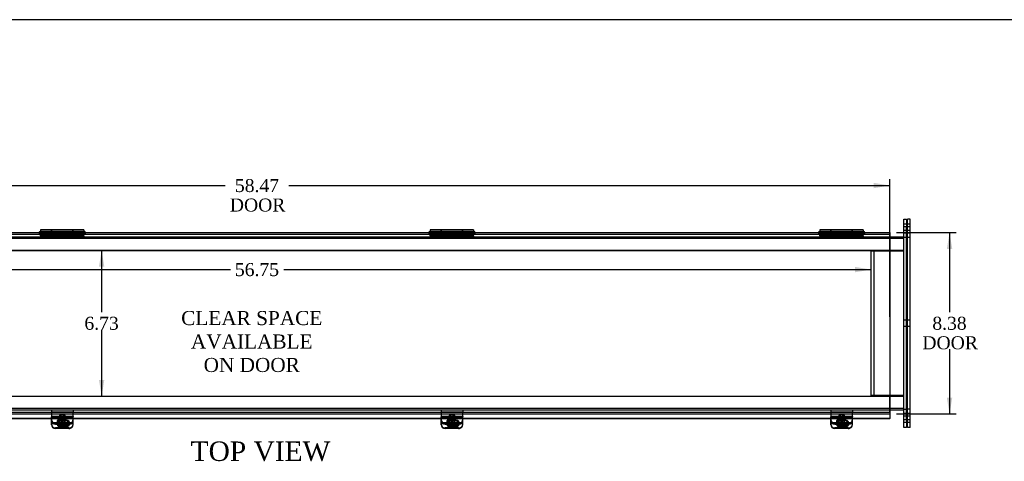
# Model space of a CAD drawing. Header units: inches. Extents: x 1 to 150, y -1 to 99.
# Tile 5 of 9: x 44 to 90, y 79 to 99. Entities that reach past the tile are written whole.
import ezdxf
from ezdxf.enums import TextEntityAlignment as Align
from ezdxf.lldxf.tags import DXFTag

# ---------------------------------------------------------------- set-up
doc = ezdxf.new("R2010")
doc.units = ezdxf.units.IN
doc.header["$MEASUREMENT"] = 0
for name, color, linetype in [('COM40176', 7, 'Continuous'), ('COM52631', 7, 'Continuous'), ('COM70666-3', 7, 'Continuous'), ('COM70693-17', 7, 'Continuous'), ('COM70694-17', 7, 'Continuous'), ('COM70695-3', 7, 'Continuous'), ('Default', 7, 'Continuous'), ('DV3_Default', 7, 'Continuous'), ('GSK10522', 7, 'Continuous'), ('GSK11095', 7, 'Continuous'), ('HNG86641-1', 7, 'Continuous'), ('HNG86641-2', 7, 'Continuous'), ('HNG86641-3', 7, 'Continuous'), ('SCS19420', 7, 'Continuous')]:
    doc.layers.add(name, color=color, linetype=linetype)
doc.styles.add('SEACAD_Times_New_Roman', font='times.ttf')
tags = doc.linetypes.add('HIDDEN2', pattern=[0.1875, 0.125, -0.0625]).pattern_tags.tags
tags[6:7] = [DXFTag(74, 4), DXFTag(75, 0), DXFTag(340, '0'), DXFTag(46, 0.0), DXFTag(50, 0.0), DXFTag(44, 0.0), DXFTag(45, 0.0)]
tags[4:5] = [DXFTag(74, 4), DXFTag(75, 0), DXFTag(340, '0'), DXFTag(46, 0.0), DXFTag(50, 0.0), DXFTag(44, 0.0), DXFTag(45, 0.0)]
doc.dimstyles.new('HAMMOND_(STH_-_120x80)', dxfattribs={"dimtxt": 0.6, "dimasz": 0.75, "dimexe": 0.3, "dimexo": 0.3, "dimgap": 0.15, "dimtad": 0, "dimtih": 1, "dimtoh": 1, "dimzin": 0, "dimdsep": 46, "dimtxsty": 'SEACAD_Times_New_Roman', "dimblk1": '_SE_FILLED', "dimblk2": '_SE_FILLED', "dimsah": 1, "dimcen": 0.3, "dimadec": 0, "dimazin": 0, "dimtfac": 0.8, "dimtofl": 0, "dimtmove": 0, "dimatfit": 3, "dimfxl": 1, "dimtolj": 1, "dimtzin": 0, "dimarcsym": 0})

# ---------------------------------------------------------------- blocks, each defined once
blk = doc.blocks.new('SE2')
at = {"layer": 'COM40176', "color": 7, "linetype": 'HIDDEN2'}
for p, q in [((45.602, 81.155), (45.602, 81.163)), ((46.602, 81.163), (45.602, 81.163)), ((45.602, 81.155), (45.602, 81.144)), ((46.602, 81.139), (45.602, 81.139)), ((46.602, 81.106), (45.602, 81.106)), ((46.306, 80.979), (46.025, 80.979)), ((46.602, 81.155), (46.602, 81.163)), ((46.602, 81.155), (46.602, 81.144)), ((63.602, 81.155), (63.602, 81.163)), ((64.602, 81.163), (63.602, 81.163)), ((63.602, 81.155), (63.602, 81.144)), ((64.602, 81.139), (63.602, 81.139)), ((64.602, 81.106), (63.602, 81.106)), ((64.306, 80.979), (64.025, 80.979)), ((64.602, 81.155), (64.602, 81.163)), ((64.602, 81.155), (64.602, 81.144)), ((81.602, 81.155), (81.602, 81.163)), ((82.602, 81.163), (81.602, 81.163)), ((81.602, 81.155), (81.602, 81.144)), ((82.602, 81.139), (81.602, 81.139)), ((82.602, 81.106), (81.602, 81.106)), ((82.306, 80.979), (82.025, 80.979)), ((82.602, 81.155), (82.602, 81.163)), ((82.602, 81.155), (82.602, 81.144)), ((45.602, 80.882), (46.602, 80.882)), ((46.081, 80.625), (45.79, 80.625)), ((45.884, 80.852), (45.884, 80.828)), ((46.306, 80.955), (46.025, 80.955)), ((46.025, 80.724), (46.301, 80.724)), ((46.025, 80.7), (46.281, 80.7)), ((46.414, 80.625), (46.127, 80.625)), ((46.446, 80.828), (46.446, 80.852)), ((63.602, 80.882), (64.602, 80.882)), ((64.081, 80.625), (63.79, 80.625)), ((63.884, 80.852), (63.884, 80.828)), ((64.306, 80.955), (64.025, 80.955)), ((64.025, 80.724), (64.301, 80.724)), ((64.025, 80.7), (64.281, 80.7)), ((64.414, 80.625), (64.127, 80.625)), ((64.446, 80.828), (64.446, 80.852)), ((81.602, 80.882), (82.602, 80.882)), ((82.081, 80.625), (81.79, 80.625)), ((81.884, 80.852), (81.884, 80.828)), ((82.306, 80.955), (82.025, 80.955)), ((82.025, 80.724), (82.301, 80.724)), ((82.025, 80.7), (82.281, 80.7)), ((82.414, 80.625), (82.127, 80.625)), ((82.446, 80.828), (82.446, 80.852))]:
    blk.add_line(p, q, dxfattribs=at)
at = {"layer": 'COM40176', "color": 7, "linetype": 'Continuous'}
for p, q in [((45.602, 80.918), (45.602, 81.144)), ((46.602, 81.144), (45.602, 81.144)), ((46.602, 80.918), (46.602, 81.144)), ((63.602, 80.918), (63.602, 81.144)), ((64.602, 81.144), (63.602, 81.144)), ((64.602, 80.918), (64.602, 81.144)), ((81.602, 80.918), (81.602, 81.144)), ((82.602, 81.144), (81.602, 81.144)), ((82.602, 80.918), (82.602, 81.144)), ((45.602, 80.825), (45.602, 80.918)), ((45.602, 80.771), (45.602, 80.825)), ((45.602, 80.825), (46.602, 80.825)), ((46.414, 80.601), (45.79, 80.601)), ((46.281, 80.7), (46.306, 80.7)), ((46.301, 80.724), (46.306, 80.724)), ((46.602, 80.825), (46.602, 80.918)), ((46.602, 80.771), (46.602, 80.825)), ((63.602, 80.825), (63.602, 80.918)), ((63.602, 80.771), (63.602, 80.825)), ((63.602, 80.825), (64.602, 80.825)), ((64.414, 80.601), (63.79, 80.601)), ((64.281, 80.7), (64.306, 80.7)), ((64.301, 80.724), (64.306, 80.724)), ((64.602, 80.825), (64.602, 80.918)), ((64.602, 80.771), (64.602, 80.825)), ((81.602, 80.825), (81.602, 80.918)), ((81.602, 80.771), (81.602, 80.825)), ((81.602, 80.825), (82.602, 80.825)), ((82.414, 80.601), (81.79, 80.601)), ((82.281, 80.7), (82.306, 80.7)), ((82.301, 80.724), (82.306, 80.724)), ((82.602, 80.825), (82.602, 80.918)), ((82.602, 80.771), (82.602, 80.825))]:
    blk.add_line(p, q, dxfattribs=at)
at = {"layer": 'COM40176', "color": 7, "linetype": 'HIDDEN2'}
for centre, major_axis, start_param, end_param in [((46.025, 80.852), (0.141, 0), 1.570796, 4.712389), ((46.306, 80.852), (-0.141, 0), 2.930417, 4.712389), ((64.025, 80.852), (0.141, 0), 1.570796, 4.712389), ((64.306, 80.852), (-0.141, 0), 2.930417, 4.712389), ((82.025, 80.852), (0.14, 0), 1.570796, 4.712389), ((82.306, 80.852), (-0.14, 0), 2.930417, 4.712389), ((45.79, 80.795), (0.188, 0), 3.141593, 4.712389), ((46.025, 80.828), (0.141, 0), 1.570796, 4.712389), ((46.306, 80.828), (-0.141, 0), 3.121159, 4.712389), ((46.414, 80.795), (0.188, 0), 4.712389, 6.283185), ((63.79, 80.795), (0.188, 0), 3.141593, 4.712389), ((64.025, 80.828), (0.141, 0), 1.570796, 4.712389), ((64.306, 80.828), (-0.141, 0), 3.121159, 4.712389), ((64.414, 80.795), (0.188, 0), 4.712389, 6.283185), ((81.79, 80.795), (0.188, 0), 3.141593, 4.712389), ((82.025, 80.828), (0.14, 0), 1.570796, 4.712389), ((82.306, 80.828), (-0.14, 0), 3.121159, 4.712389), ((82.414, 80.795), (0.188, 0), 4.712389, 6.283185)]:
    blk.add_ellipse(centre, major_axis=major_axis, ratio=0.906308, start_param=start_param, end_param=end_param, dxfattribs=at)
at = {"layer": 'COM40176', "color": 7, "linetype": 'Continuous'}
for centre, major_axis, start_param, end_param in [((45.79, 80.771), (-0.188, 0), 0, 1.570796), ((46.306, 80.852), (-0.141, 0), 1.570796, 2.930417), ((46.306, 80.828), (-0.141, 0), 1.570796, 3.121159), ((46.414, 80.771), (-0.188, 0), 1.570796, 3.141593), ((63.79, 80.771), (-0.188, 0), 0, 1.570796), ((64.306, 80.852), (-0.141, 0), 1.570796, 2.930417), ((64.306, 80.828), (-0.141, 0), 1.570796, 3.121159), ((64.414, 80.771), (-0.188, 0), 1.570796, 3.141593), ((81.79, 80.771), (-0.188, 0), 0, 1.570796), ((82.306, 80.852), (-0.14, 0), 1.570796, 2.930417), ((82.306, 80.828), (-0.14, 0), 1.570796, 3.121159), ((82.414, 80.771), (-0.188, 0), 1.570796, 3.141593)]:
    blk.add_ellipse(centre, major_axis=major_axis, ratio=0.906308, start_param=start_param, end_param=end_param, dxfattribs=at)
at = {"layer": 'COM52631', "color": 7, "linetype": 'HIDDEN2'}
for p, q in [((45.602, 81.465), (45.602, 81.37)), ((46.602, 81.465), (46.602, 81.37)), ((63.602, 81.465), (63.602, 81.37)), ((64.602, 81.465), (64.602, 81.37)), ((81.602, 81.465), (81.602, 81.37)), ((82.602, 81.465), (82.602, 81.37)), ((45.602, 81.37), (46.602, 81.37)), ((45.602, 81.37), (45.602, 81.342)), ((45.602, 81.342), (45.602, 81.163)), ((45.996, 81.068), (45.996, 81.028)), ((46.209, 81.028), (46.209, 81.068)), ((46.602, 81.342), (46.602, 81.37)), ((46.602, 81.163), (46.602, 81.342)), ((63.602, 81.37), (64.602, 81.37)), ((63.602, 81.37), (63.602, 81.342)), ((63.602, 81.342), (63.602, 81.163)), ((63.996, 81.068), (63.996, 81.028)), ((64.209, 81.028), (64.209, 81.068)), ((64.602, 81.342), (64.602, 81.37)), ((64.602, 81.163), (64.602, 81.342)), ((81.602, 81.37), (82.602, 81.37)), ((81.602, 81.37), (81.602, 81.342)), ((81.602, 81.342), (81.602, 81.163)), ((81.996, 81.068), (81.996, 81.028)), ((82.209, 81.028), (82.209, 81.068)), ((82.602, 81.342), (82.602, 81.37)), ((82.602, 81.163), (82.602, 81.342)), ((45.79, 80.842), (46.414, 80.842)), ((45.79, 80.802), (46.336, 80.802)), ((63.79, 80.842), (64.414, 80.842)), ((63.79, 80.802), (64.336, 80.802)), ((81.79, 80.842), (82.414, 80.842)), ((81.79, 80.802), (82.336, 80.802))]:
    blk.add_line(p, q, dxfattribs=at)
at = {"layer": 'COM52631', "color": 7, "linetype": 'Continuous'}
for p, q in [((46.336, 80.802), (46.414, 80.802)), ((64.336, 80.802), (64.414, 80.802)), ((82.336, 80.802), (82.414, 80.802))]:
    blk.add_line(p, q, dxfattribs=at)
at = {"layer": 'COM52631', "color": 7, "linetype": 'HIDDEN2'}
for centre, start_param, end_param in [((45.79, 81.012), 0, 1.570796), ((45.79, 80.972), 0, 1.570796), ((46.414, 81.012), 1.570796, 3.141593), ((46.414, 80.972), 1.684063, 3.141593), ((63.79, 81.012), 0, 1.570796), ((63.79, 80.972), 0, 1.570796), ((64.414, 81.012), 1.570796, 3.141593), ((64.414, 80.972), 1.684063, 3.141593), ((81.79, 81.012), 0, 1.570796), ((81.79, 80.972), 0, 1.570796), ((82.414, 81.012), 1.570796, 3.141593), ((82.414, 80.972), 1.684063, 3.141593)]:
    blk.add_ellipse(centre, major_axis=(-0.188, 0), ratio=0.906308, start_param=start_param, end_param=end_param, dxfattribs=at)
for centre, major_axis in [((46.102, 81.068), (0.106, 0)), ((46.102, 81.028), (0.106, 0)), ((64.102, 81.068), (0.106, 0)), ((64.102, 81.028), (0.106, 0)), ((82.102, 81.068), (-0.107, 0)), ((82.102, 81.028), (-0.107, 0))]:
    blk.add_ellipse(centre, major_axis=major_axis, ratio=0.906308, dxfattribs=at)
at = {"layer": 'COM52631', "color": 7, "linetype": 'Continuous'}
for centre in [(46.414, 80.972), (64.414, 80.972), (82.414, 80.972)]:
    blk.add_ellipse(centre, major_axis=(-0.188, 0), ratio=0.906308, start_param=1.570796, end_param=1.684063, dxfattribs=at)
at = {"layer": 'COM70666-3', "color": 7, "linetype": 'Continuous'}
for p, q in [((84.977, 89.903), (84.977, 90.278)), ((84.977, 90.278), (85.102, 90.278)), ((85.102, 90.278), (85.102, 89.903)), ((84.977, 81.028), (84.977, 89.903)), ((85.102, 81.028), (85.102, 89.903)), ((84.977, 80.653), (84.977, 81.028)), ((85.102, 81.028), (85.102, 80.653)), ((85.102, 80.653), (84.977, 80.653))]:
    blk.add_line(p, q, dxfattribs=at)
at = {"layer": 'COM70666-3', "color": 7, "linetype": 'HIDDEN2'}
for p, q in [((85.102, 90.043), (84.977, 90.043)), ((85.102, 89.918), (84.977, 89.918)), ((84.977, 89.762), (85.102, 89.762)), ((84.977, 89.637), (85.102, 89.637)), ((85.102, 89.434), (84.977, 89.434)), ((85.102, 85.606), (84.977, 85.606)), ((84.977, 85.325), (85.102, 85.325)), ((84.977, 81.497), (85.102, 81.497)), ((85.102, 81.293), (84.977, 81.293)), ((85.102, 81.168), (84.977, 81.168)), ((84.977, 81.012), (85.102, 81.012)), ((84.977, 80.887), (85.102, 80.887))]:
    blk.add_line(p, q, dxfattribs=at)
at = {"layer": 'COM70693-17', "color": 7, "linetype": 'HIDDEN2'}
for p, q in [((25.227, 89.393), (84.977, 89.393)), ((25.868, 89.465), (84.336, 89.465)), ((25.868, 88.84), (84.336, 88.84)), ((25.868, 82.09), (84.336, 82.09)), ((25.227, 81.537), (84.977, 81.537)), ((25.868, 81.465), (84.336, 81.465))]:
    blk.add_line(p, q, dxfattribs=at)
at = {"layer": 'COM70693-17', "color": 7, "linetype": 'Continuous'}
for p, q in [((84.336, 89.465), (84.977, 89.465)), ((84.336, 88.84), (84.977, 88.84)), ((84.336, 82.09), (84.977, 82.09)), ((84.336, 81.465), (84.977, 81.465))]:
    blk.add_line(p, q, dxfattribs=at)
at = {"layer": 'COM70694-17', "color": 7, "linetype": 'Continuous'}
for p, q in [((25.868, 89.652), (84.336, 89.652)), ((84.336, 89.652), (84.336, 89.544)), ((84.336, 89.544), (84.336, 81.385)), ((25.868, 81.277), (84.336, 81.277)), ((45.602, 81.058), (28.602, 81.058)), ((45.602, 81.041), (28.602, 81.041)), ((63.602, 81.058), (46.602, 81.058)), ((63.602, 81.041), (46.602, 81.041)), ((81.602, 81.058), (64.602, 81.058)), ((81.602, 81.041), (64.602, 81.041)), ((84.336, 81.058), (82.602, 81.058)), ((84.336, 81.041), (82.602, 81.041)), ((84.336, 81.385), (84.336, 81.277)), ((84.336, 81.277), (84.336, 81.232)), ((84.336, 81.232), (84.336, 81.058)), ((84.336, 81.041), (84.336, 81.058))]:
    blk.add_line(p, q, dxfattribs=at)
at = {"layer": 'COM70694-17', "color": 7, "linetype": 'HIDDEN2'}
for p, q in [((45.072, 89.58), (45.072, 89.652)), ((45.132, 89.652), (45.132, 89.58)), ((47.072, 89.58), (47.072, 89.652)), ((47.132, 89.652), (47.132, 89.58)), ((63.072, 89.58), (63.072, 89.652)), ((63.132, 89.652), (63.132, 89.58)), ((65.072, 89.58), (65.072, 89.652)), ((65.132, 89.652), (65.132, 89.58)), ((81.072, 89.58), (81.072, 89.652)), ((81.132, 89.652), (81.132, 89.58)), ((83.072, 89.58), (83.072, 89.652)), ((83.132, 89.652), (83.132, 89.58)), ((46.602, 81.058), (45.602, 81.058)), ((46.602, 81.041), (45.602, 81.041)), ((64.602, 81.058), (63.602, 81.058)), ((64.602, 81.041), (63.602, 81.041)), ((82.602, 81.058), (81.602, 81.058)), ((82.602, 81.041), (81.602, 81.041))]:
    blk.add_line(p, q, dxfattribs=at)
at = {"layer": 'COM70695-3', "color": 7, "linetype": 'HIDDEN2'}
for p, q in [((83.477, 82.121), (83.477, 88.809)), ((83.477, 88.809), (84.336, 88.809)), ((84.336, 82.121), (83.477, 82.121))]:
    blk.add_line(p, q, dxfattribs=at)
at = {"layer": 'COM70695-3', "color": 7, "linetype": 'Continuous'}
for p, q in [((84.336, 88.809), (84.977, 88.809)), ((84.977, 82.121), (84.336, 82.121))]:
    blk.add_line(p, q, dxfattribs=at)
at = {"layer": 'GSK10522', "color": 7, "linetype": 'Continuous'}
for p, q in [((85.152, 89.903), (85.152, 90.278)), ((85.277, 90.278), (85.152, 90.278)), ((85.277, 89.903), (85.277, 90.278)), ((85.152, 81.028), (85.152, 89.903)), ((85.277, 81.028), (85.277, 89.903)), ((85.152, 80.653), (85.152, 81.028)), ((85.277, 80.653), (85.277, 81.028)), ((85.277, 80.653), (85.152, 80.653))]:
    blk.add_line(p, q, dxfattribs=at)
at = {"layer": 'GSK10522', "color": 7, "linetype": 'HIDDEN2'}
for p, q in [((85.277, 90.043), (85.152, 90.043)), ((85.277, 89.918), (85.152, 89.918)), ((85.152, 89.762), (85.277, 89.762)), ((85.152, 89.637), (85.277, 89.637)), ((85.277, 89.435), (85.152, 89.435)), ((85.277, 85.606), (85.152, 85.606)), ((85.152, 85.325), (85.277, 85.325)), ((85.277, 81.496), (85.152, 81.496)), ((85.277, 81.293), (85.152, 81.293)), ((85.277, 81.168), (85.152, 81.168)), ((85.152, 81.012), (85.277, 81.012)), ((85.152, 80.887), (85.277, 80.887))]:
    blk.add_line(p, q, dxfattribs=at)
at = {"layer": 'GSK11095', "color": 7, "linetype": 'HIDDEN2'}
for p, q in [((25.868, 89.58), (84.336, 89.58)), ((25.868, 88.83), (84.336, 88.83)), ((83.586, 88.83), (84.336, 88.83)), ((83.586, 88.83), (83.586, 88.83)), ((83.586, 88.83), (83.586, 82.099)), ((25.868, 82.099), (84.336, 82.099)), ((83.586, 82.099), (84.336, 82.099)), ((83.586, 82.099), (83.586, 82.099)), ((25.868, 81.349), (84.336, 81.349))]:
    blk.add_line(p, q, dxfattribs=at)
at = {"layer": 'GSK11095', "color": 7, "linetype": 'Continuous'}
for p, q in [((84.336, 89.58), (84.336, 89.58)), ((84.336, 89.58), (84.336, 89.58)), ((84.336, 88.83), (84.336, 89.58)), ((84.336, 88.83), (84.336, 88.83)), ((84.336, 88.83), (84.336, 88.83)), ((84.336, 82.099), (84.336, 82.099)), ((84.336, 82.099), (84.336, 82.099)), ((84.336, 81.349), (84.336, 82.099)), ((84.336, 81.349), (84.336, 81.349)), ((84.336, 81.349), (84.336, 81.349))]:
    blk.add_line(p, q, dxfattribs=at)
at = {"layer": 'HNG86641-1', "color": 7, "linetype": 'Continuous'}
for p, q in [((45.606, 89.78), (45.606, 89.652)), ((46.598, 89.78), (45.606, 89.78)), ((46.598, 89.652), (46.598, 89.78)), ((63.606, 89.78), (63.606, 89.652)), ((64.598, 89.78), (63.606, 89.78)), ((64.598, 89.652), (64.598, 89.78)), ((81.606, 89.78), (81.606, 89.652)), ((82.598, 89.78), (81.606, 89.78)), ((82.598, 89.652), (82.598, 89.78))]:
    blk.add_line(p, q, dxfattribs=at)
at = {"layer": 'HNG86641-1', "color": 7, "linetype": 'HIDDEN2'}
for p, q in [((46.598, 89.705), (45.606, 89.705)), ((45.606, 89.652), (45.606, 89.585)), ((46.598, 89.616), (45.606, 89.616)), ((46.598, 89.585), (46.598, 89.652)), ((64.598, 89.705), (63.606, 89.705)), ((63.606, 89.652), (63.606, 89.585)), ((64.598, 89.616), (63.606, 89.616)), ((64.598, 89.585), (64.598, 89.652)), ((82.598, 89.705), (81.606, 89.705)), ((81.606, 89.652), (81.606, 89.585)), ((82.598, 89.616), (81.606, 89.616)), ((82.598, 89.585), (82.598, 89.652)), ((45.102, 89.505), (45.102, 89.58)), ((47.102, 89.505), (45.102, 89.505)), ((46.598, 89.585), (45.606, 89.585)), ((45.606, 89.58), (45.606, 89.585)), ((45.606, 89.58), (45.606, 89.505)), ((46.598, 89.585), (46.598, 89.58)), ((46.598, 89.58), (46.598, 89.505)), ((47.102, 89.505), (47.102, 89.58)), ((63.102, 89.505), (63.102, 89.58)), ((65.102, 89.505), (63.102, 89.505)), ((64.598, 89.585), (63.606, 89.585)), ((63.606, 89.58), (63.606, 89.585)), ((63.606, 89.58), (63.606, 89.505)), ((64.598, 89.585), (64.598, 89.58)), ((64.598, 89.58), (64.598, 89.505)), ((65.102, 89.505), (65.102, 89.58)), ((81.102, 89.505), (81.102, 89.58)), ((83.102, 89.505), (81.102, 89.505)), ((82.598, 89.585), (81.606, 89.585)), ((81.606, 89.58), (81.606, 89.585)), ((81.606, 89.58), (81.606, 89.505)), ((82.598, 89.585), (82.598, 89.58)), ((82.598, 89.58), (82.598, 89.505)), ((83.102, 89.505), (83.102, 89.58))]:
    blk.add_line(p, q, dxfattribs=at)
at = {"layer": 'HNG86641-2', "color": 7, "linetype": 'Continuous'}
for p, q in [((45.102, 89.78), (45.102, 89.652)), ((45.598, 89.78), (45.102, 89.78)), ((45.598, 89.78), (45.598, 89.652)), ((46.606, 89.652), (46.606, 89.78)), ((47.102, 89.78), (46.606, 89.78)), ((47.102, 89.78), (47.102, 89.652)), ((63.102, 89.78), (63.102, 89.652)), ((63.598, 89.78), (63.102, 89.78)), ((63.598, 89.78), (63.598, 89.652)), ((64.606, 89.652), (64.606, 89.78)), ((65.102, 89.78), (64.606, 89.78)), ((65.102, 89.78), (65.102, 89.652)), ((81.102, 89.78), (81.102, 89.652)), ((81.598, 89.78), (81.102, 89.78)), ((81.598, 89.78), (81.598, 89.652)), ((82.606, 89.652), (82.606, 89.78)), ((83.102, 89.78), (82.606, 89.78)), ((83.102, 89.78), (83.102, 89.652))]:
    blk.add_line(p, q, dxfattribs=at)
at = {"layer": 'HNG86641-2', "color": 7, "linetype": 'HIDDEN2'}
for p, q in [((45.598, 89.705), (45.102, 89.705)), ((45.102, 89.652), (45.102, 89.58)), ((45.102, 89.605), (45.598, 89.605)), ((45.598, 89.652), (45.598, 89.507)), ((47.102, 89.705), (46.606, 89.705)), ((46.606, 89.507), (46.606, 89.652)), ((46.606, 89.605), (47.102, 89.605)), ((47.102, 89.652), (47.102, 89.58)), ((63.598, 89.705), (63.102, 89.705)), ((63.102, 89.652), (63.102, 89.58)), ((63.102, 89.605), (63.598, 89.605)), ((63.598, 89.652), (63.598, 89.507)), ((65.102, 89.705), (64.606, 89.705)), ((64.606, 89.507), (64.606, 89.652)), ((64.606, 89.605), (65.102, 89.605)), ((65.102, 89.652), (65.102, 89.58)), ((81.598, 89.705), (81.102, 89.705)), ((81.102, 89.652), (81.102, 89.58)), ((81.102, 89.605), (81.598, 89.605)), ((81.598, 89.652), (81.598, 89.507)), ((83.102, 89.705), (82.606, 89.705)), ((82.606, 89.507), (82.606, 89.652)), ((82.606, 89.605), (83.102, 89.605)), ((83.102, 89.652), (83.102, 89.58)), ((45.102, 89.559), (45.598, 89.559)), ((45.102, 89.54), (47.102, 89.54)), ((45.102, 89.505), (45.102, 89.465)), ((46.606, 89.549), (45.598, 89.549)), ((45.598, 89.507), (45.598, 89.472)), ((45.598, 89.472), (46.606, 89.472)), ((46.606, 89.559), (47.102, 89.559)), ((46.606, 89.472), (46.606, 89.507)), ((47.102, 89.505), (47.102, 89.465)), ((63.102, 89.559), (63.598, 89.559)), ((63.102, 89.54), (65.102, 89.54)), ((63.102, 89.505), (63.102, 89.465)), ((64.606, 89.549), (63.598, 89.549)), ((63.598, 89.507), (63.598, 89.472)), ((63.598, 89.472), (64.606, 89.472)), ((64.606, 89.559), (65.102, 89.559)), ((64.606, 89.472), (64.606, 89.507)), ((65.102, 89.505), (65.102, 89.465)), ((81.102, 89.559), (81.598, 89.559)), ((81.102, 89.54), (83.102, 89.54)), ((81.102, 89.505), (81.102, 89.465)), ((82.606, 89.549), (81.598, 89.549)), ((81.598, 89.507), (81.598, 89.472)), ((81.598, 89.472), (82.606, 89.472)), ((82.606, 89.559), (83.102, 89.559)), ((82.606, 89.472), (82.606, 89.507)), ((83.102, 89.505), (83.102, 89.465))]:
    blk.add_line(p, q, dxfattribs=at)
at = {"layer": 'HNG86641-3', "color": 7, "linetype": 'Continuous'}
for p, q in [((45.102, 89.705), (45.09, 89.705)), ((45.606, 89.705), (45.598, 89.705)), ((46.606, 89.705), (46.598, 89.705)), ((47.115, 89.705), (47.102, 89.705)), ((63.102, 89.705), (63.09, 89.705)), ((63.606, 89.705), (63.598, 89.705)), ((64.606, 89.705), (64.598, 89.705)), ((65.115, 89.705), (65.102, 89.705)), ((81.102, 89.705), (81.09, 89.705)), ((81.606, 89.705), (81.598, 89.705)), ((82.606, 89.705), (82.598, 89.705)), ((83.115, 89.705), (83.102, 89.705))]:
    blk.add_line(p, q, dxfattribs=at)
at = {"layer": 'HNG86641-3', "color": 7, "linetype": 'HIDDEN2'}
for p, q in [((45.598, 89.705), (45.102, 89.705)), ((46.598, 89.705), (45.606, 89.705)), ((47.102, 89.705), (46.606, 89.705)), ((63.598, 89.705), (63.102, 89.705)), ((64.598, 89.705), (63.606, 89.705)), ((65.102, 89.705), (64.606, 89.705)), ((81.598, 89.705), (81.102, 89.705)), ((82.598, 89.705), (81.606, 89.705)), ((83.102, 89.705), (82.606, 89.705))]:
    blk.add_line(p, q, dxfattribs=at)
for centre, start, end in [((45.09, 89.642), 171.2572, 270), ((47.115, 89.642), 270, 0), ((47.115, 89.642), 0, 8.7428), ((63.09, 89.642), 171.2572, 270), ((65.115, 89.642), 270, 0), ((65.115, 89.642), 0, 8.7428), ((81.09, 89.642), 171.2572, 270), ((83.115, 89.642), 270, 0), ((83.115, 89.642), 0, 8.7428)]:
    blk.add_arc(centre, 0.0625, start, end, dxfattribs=at)
at = {"layer": 'HNG86641-3', "color": 7, "linetype": 'Continuous'}
for centre, start, end in [((45.09, 89.642), 90, 171.2572), ((47.115, 89.642), 8.7428, 90), ((63.09, 89.642), 90, 171.2572), ((65.115, 89.642), 8.7428, 90), ((81.09, 89.642), 90, 171.2572), ((83.115, 89.642), 8.7428, 90)]:
    blk.add_arc(centre, 0.0625, start, end, dxfattribs=at)
at = {"layer": 'SCS19420', "color": 7, "linetype": 'HIDDEN2'}
for p, q in [((45.977, 81.161), (45.977, 80.877)), ((46.227, 80.877), (46.227, 81.161)), ((63.977, 81.161), (63.977, 80.877)), ((64.227, 80.877), (64.227, 81.161)), ((81.977, 81.161), (81.977, 80.877)), ((82.227, 80.877), (82.227, 81.161)), ((45.862, 80.865), (45.862, 80.852)), ((46.042, 80.863), (45.876, 80.863)), ((46.042, 80.835), (45.988, 80.835)), ((46.026, 80.877), (46.026, 80.858)), ((46.026, 80.877), (46.076, 80.877)), ((46.026, 80.858), (46.026, 80.857)), ((46.042, 80.858), (46.026, 80.858)), ((46.026, 80.857), (46.026, 80.825)), ((46.076, 80.831), (46.026, 80.831)), ((46.056, 80.877), (46.042, 80.863)), ((46.042, 80.862), (46.042, 80.863)), ((46.042, 80.862), (46.042, 80.835)), ((46.076, 80.858), (46.042, 80.858)), ((46.042, 80.835), (46.067, 80.857)), ((46.137, 80.948), (46.067, 80.948)), ((46.067, 80.948), (46.067, 80.916)), ((46.067, 80.916), (46.067, 80.906)), ((46.067, 80.906), (46.067, 80.857)), ((46.076, 80.922), (46.076, 80.903)), ((46.076, 80.922), (46.126, 80.922)), ((46.126, 80.903), (46.076, 80.903)), ((46.076, 80.903), (46.076, 80.858)), ((46.076, 80.831), (46.076, 80.825)), ((46.126, 80.922), (46.126, 80.903)), ((46.126, 80.858), (46.126, 80.903)), ((46.126, 80.877), (46.176, 80.877)), ((46.162, 80.858), (46.126, 80.858)), ((46.126, 80.831), (46.126, 80.825)), ((46.176, 80.831), (46.126, 80.831)), ((46.137, 80.948), (46.137, 80.916)), ((46.137, 80.906), (46.137, 80.916)), ((46.137, 80.857), (46.137, 80.906)), ((46.137, 80.857), (46.162, 80.835)), ((46.162, 80.863), (46.148, 80.877)), ((46.162, 80.863), (46.162, 80.862)), ((46.328, 80.863), (46.162, 80.863)), ((46.162, 80.835), (46.162, 80.862)), ((46.176, 80.858), (46.162, 80.858)), ((46.217, 80.835), (46.162, 80.835)), ((46.176, 80.877), (46.176, 80.858)), ((46.176, 80.857), (46.176, 80.858)), ((46.176, 80.825), (46.176, 80.857)), ((46.342, 80.852), (46.342, 80.865)), ((63.862, 80.865), (63.862, 80.852)), ((64.042, 80.863), (63.876, 80.863)), ((64.042, 80.835), (63.988, 80.835)), ((64.026, 80.877), (64.026, 80.858)), ((64.026, 80.877), (64.076, 80.877)), ((64.026, 80.858), (64.026, 80.857)), ((64.042, 80.858), (64.026, 80.858)), ((64.026, 80.857), (64.026, 80.825)), ((64.076, 80.831), (64.026, 80.831)), ((64.056, 80.877), (64.042, 80.863)), ((64.042, 80.862), (64.042, 80.863)), ((64.042, 80.862), (64.042, 80.835)), ((64.076, 80.858), (64.042, 80.858)), ((64.042, 80.835), (64.067, 80.857)), ((64.137, 80.948), (64.067, 80.948)), ((64.067, 80.948), (64.067, 80.916)), ((64.067, 80.916), (64.067, 80.906)), ((64.067, 80.906), (64.067, 80.857)), ((64.076, 80.922), (64.076, 80.903)), ((64.076, 80.922), (64.126, 80.922)), ((64.126, 80.903), (64.076, 80.903)), ((64.076, 80.903), (64.076, 80.858)), ((64.076, 80.831), (64.076, 80.825)), ((64.126, 80.922), (64.126, 80.903)), ((64.126, 80.858), (64.126, 80.903)), ((64.126, 80.877), (64.176, 80.877)), ((64.162, 80.858), (64.126, 80.858)), ((64.126, 80.831), (64.126, 80.825)), ((64.176, 80.831), (64.126, 80.831)), ((64.137, 80.948), (64.137, 80.916)), ((64.137, 80.906), (64.137, 80.916)), ((64.137, 80.857), (64.137, 80.906)), ((64.137, 80.857), (64.162, 80.835)), ((64.162, 80.863), (64.148, 80.877)), ((64.162, 80.863), (64.162, 80.862)), ((64.328, 80.863), (64.162, 80.863)), ((64.162, 80.835), (64.162, 80.862)), ((64.176, 80.858), (64.162, 80.858)), ((64.217, 80.835), (64.162, 80.835)), ((64.176, 80.877), (64.176, 80.858)), ((64.176, 80.857), (64.176, 80.858)), ((64.176, 80.825), (64.176, 80.857)), ((64.342, 80.852), (64.342, 80.865)), ((81.862, 80.865), (81.862, 80.852)), ((82.042, 80.863), (81.876, 80.863)), ((82.042, 80.835), (81.988, 80.835)), ((82.026, 80.877), (82.026, 80.858)), ((82.026, 80.877), (82.076, 80.877)), ((82.026, 80.858), (82.026, 80.857)), ((82.042, 80.858), (82.026, 80.858)), ((82.026, 80.857), (82.026, 80.825)), ((82.076, 80.831), (82.026, 80.831)), ((82.056, 80.877), (82.042, 80.863)), ((82.042, 80.862), (82.042, 80.863)), ((82.042, 80.862), (82.042, 80.835)), ((82.076, 80.858), (82.042, 80.858)), ((82.042, 80.835), (82.067, 80.857)), ((82.137, 80.948), (82.067, 80.948)), ((82.067, 80.948), (82.067, 80.916)), ((82.067, 80.916), (82.067, 80.906)), ((82.067, 80.906), (82.067, 80.857)), ((82.076, 80.922), (82.076, 80.903)), ((82.076, 80.922), (82.126, 80.922)), ((82.126, 80.903), (82.076, 80.903)), ((82.076, 80.903), (82.076, 80.858)), ((82.076, 80.831), (82.076, 80.825)), ((82.126, 80.922), (82.126, 80.903)), ((82.126, 80.858), (82.126, 80.903)), ((82.126, 80.877), (82.176, 80.877)), ((82.162, 80.858), (82.126, 80.858)), ((82.126, 80.831), (82.126, 80.825)), ((82.176, 80.831), (82.126, 80.831)), ((82.137, 80.948), (82.137, 80.916)), ((82.137, 80.906), (82.137, 80.916)), ((82.137, 80.857), (82.137, 80.906)), ((82.137, 80.857), (82.162, 80.835)), ((82.162, 80.863), (82.148, 80.877)), ((82.162, 80.863), (82.162, 80.862)), ((82.328, 80.863), (82.162, 80.863)), ((82.162, 80.835), (82.162, 80.862)), ((82.176, 80.858), (82.162, 80.858)), ((82.217, 80.835), (82.162, 80.835)), ((82.176, 80.877), (82.176, 80.858)), ((82.176, 80.857), (82.176, 80.858)), ((82.176, 80.825), (82.176, 80.857)), ((82.342, 80.852), (82.342, 80.865))]:
    blk.add_line(p, q, dxfattribs=at)
at = {"layer": 'SCS19420', "color": 7, "linetype": 'Continuous'}
for p, q in [((45.987, 80.771), (46.042, 80.771)), ((46.026, 80.825), (46.026, 80.812)), ((46.026, 80.812), (46.076, 80.812)), ((46.042, 80.799), (46.042, 80.812)), ((46.042, 80.771), (46.042, 80.799)), ((46.067, 80.749), (46.042, 80.771)), ((46.067, 80.782), (46.067, 80.776)), ((46.067, 80.776), (46.067, 80.749)), ((46.067, 80.749), (46.067, 80.698)), ((46.067, 80.721), (46.137, 80.721)), ((46.067, 80.698), (46.067, 80.69)), ((46.076, 80.825), (46.076, 80.812)), ((46.076, 80.812), (46.076, 80.767)), ((46.126, 80.786), (46.076, 80.786)), ((46.076, 80.767), (46.126, 80.767)), ((46.126, 80.825), (46.126, 80.812)), ((46.126, 80.812), (46.176, 80.812)), ((46.126, 80.767), (46.126, 80.812)), ((46.137, 80.776), (46.137, 80.782)), ((46.137, 80.749), (46.137, 80.776)), ((46.162, 80.771), (46.137, 80.749)), ((46.137, 80.698), (46.137, 80.749)), ((46.137, 80.69), (46.137, 80.698)), ((46.162, 80.812), (46.162, 80.799)), ((46.162, 80.799), (46.162, 80.771)), ((46.162, 80.771), (46.218, 80.771)), ((46.176, 80.812), (46.176, 80.825)), ((63.987, 80.771), (64.042, 80.771)), ((64.026, 80.825), (64.026, 80.812)), ((64.026, 80.812), (64.076, 80.812)), ((64.042, 80.799), (64.042, 80.812)), ((64.042, 80.771), (64.042, 80.799)), ((64.067, 80.749), (64.042, 80.771)), ((64.067, 80.782), (64.067, 80.776)), ((64.067, 80.776), (64.067, 80.749)), ((64.067, 80.749), (64.067, 80.698)), ((64.067, 80.721), (64.137, 80.721)), ((64.067, 80.698), (64.067, 80.69)), ((64.076, 80.825), (64.076, 80.812)), ((64.076, 80.812), (64.076, 80.767)), ((64.126, 80.786), (64.076, 80.786)), ((64.076, 80.767), (64.126, 80.767)), ((64.126, 80.825), (64.126, 80.812)), ((64.126, 80.812), (64.176, 80.812)), ((64.126, 80.767), (64.126, 80.812)), ((64.137, 80.776), (64.137, 80.782)), ((64.137, 80.749), (64.137, 80.776)), ((64.162, 80.771), (64.137, 80.749)), ((64.137, 80.698), (64.137, 80.749)), ((64.137, 80.69), (64.137, 80.698)), ((64.162, 80.812), (64.162, 80.799)), ((64.162, 80.799), (64.162, 80.771)), ((64.162, 80.771), (64.218, 80.771)), ((64.176, 80.812), (64.176, 80.825)), ((81.987, 80.771), (82.042, 80.771)), ((82.026, 80.825), (82.026, 80.812)), ((82.026, 80.812), (82.076, 80.812)), ((82.042, 80.799), (82.042, 80.812)), ((82.042, 80.771), (82.042, 80.799)), ((82.067, 80.749), (82.042, 80.771)), ((82.067, 80.782), (82.067, 80.776)), ((82.067, 80.776), (82.067, 80.749)), ((82.067, 80.749), (82.067, 80.698)), ((82.067, 80.721), (82.137, 80.721)), ((82.067, 80.698), (82.067, 80.69)), ((82.076, 80.825), (82.076, 80.812)), ((82.076, 80.812), (82.076, 80.767)), ((82.126, 80.786), (82.076, 80.786)), ((82.076, 80.767), (82.126, 80.767)), ((82.126, 80.825), (82.126, 80.812)), ((82.126, 80.812), (82.176, 80.812)), ((82.126, 80.767), (82.126, 80.812)), ((82.137, 80.776), (82.137, 80.782)), ((82.137, 80.749), (82.137, 80.776)), ((82.162, 80.771), (82.137, 80.749)), ((82.137, 80.698), (82.137, 80.749)), ((82.137, 80.69), (82.137, 80.698)), ((82.162, 80.812), (82.162, 80.799)), ((82.162, 80.799), (82.162, 80.771)), ((82.162, 80.771), (82.218, 80.771)), ((82.176, 80.812), (82.176, 80.825))]:
    blk.add_line(p, q, dxfattribs=at)
for centre, radius, start, end in [((45.895, 80.814), 0.0223, 184.8988, 222.8675), ((45.976, 80.958), 0.187, 238.3771, 273.3186), ((46.102, 86.501), 5.811, 269.6549, 270.3451), ((46.23, 80.953), 0.182, 266.1841, 302.1202), ((46.31, 80.814), 0.0223, 317.1374, 355.0963), ((63.895, 80.814), 0.0223, 184.8988, 222.8675), ((63.976, 80.958), 0.187, 238.3771, 273.3186), ((64.102, 86.501), 5.811, 269.6549, 270.3451), ((64.23, 80.953), 0.182, 266.1841, 302.1202), ((64.31, 80.814), 0.0223, 317.1374, 355.0963), ((81.895, 80.814), 0.0223, 184.8988, 222.8675), ((81.976, 80.958), 0.187, 238.3771, 273.3186), ((82.102, 86.501), 5.811, 269.6549, 270.3451), ((82.23, 80.953), 0.182, 266.1841, 302.1202), ((82.31, 80.814), 0.0223, 317.1374, 355.0963)]:
    blk.add_arc(centre, radius, start, end, dxfattribs=at)
at = {"layer": 'SCS19420', "color": 7, "linetype": 'HIDDEN2'}
for centre, radius, start, end in [((45.976, 81.017), 0.183, 237.9577, 273.8444), ((46.102, 84.98), 4.063, 269.5065, 270.4935), ((46.226, 81.028), 0.194, 267.1603, 301.0377), ((63.976, 81.017), 0.183, 237.9577, 273.8444), ((64.102, 84.98), 4.063, 269.5065, 270.4935), ((64.226, 81.028), 0.194, 267.1603, 301.0377), ((81.976, 81.017), 0.183, 237.9577, 273.8444), ((82.102, 84.98), 4.063, 269.5065, 270.4935), ((82.226, 81.028), 0.194, 267.1603, 301.0377)]:
    blk.add_arc(centre, radius, start, end, dxfattribs=at)
for centre, major_axis in [((46.102, 80.865), (0.24, 0)), ((46.102, 81.161), (-0.125, 0)), ((46.102, 80.877), (0.125, 0)), ((46.102, 81.186), (-0.065, 0)), ((64.102, 80.865), (0.24, 0)), ((64.102, 81.161), (-0.125, 0)), ((64.102, 80.877), (0.125, 0)), ((64.102, 81.186), (-0.065, 0)), ((82.102, 80.865), (0.24, 0)), ((82.102, 81.161), (-0.125, 0)), ((82.102, 80.877), (-0.125, 0)), ((82.102, 81.186), (0.065, 0))]:
    blk.add_ellipse(centre, major_axis=major_axis, ratio=0.906308, dxfattribs=at)
for centre, major_axis, start_param, end_param in [((46.102, 80.833), (0.231, 0), 3.027001, 3.181561), ((46.102, 80.833), (-0.231, 0), 3.101624, 3.256184), ((64.102, 80.833), (0.231, 0), 3.027001, 3.181561), ((64.102, 80.833), (-0.231, 0), 3.101624, 3.256184), ((82.102, 80.833), (0.231, 0), 3.027001, 3.181561), ((82.102, 80.833), (-0.231, 0), 3.101624, 3.256184)]:
    blk.add_ellipse(centre, major_axis=major_axis, ratio=0.906308, start_param=start_param, end_param=end_param, dxfattribs=at)
at = {"layer": 'SCS19420', "color": 7, "linetype": 'Continuous'}
for centre, major_axis, start_param, end_param in [((46.102, 80.833), (0.231, 0), 3.181561, 3.243651), ((46.102, 80.833), (-0.231, 0), 3.039534, 3.101624), ((64.102, 80.833), (0.231, 0), 3.181561, 3.243651), ((64.102, 80.833), (-0.231, 0), 3.039534, 3.101624), ((82.102, 80.833), (0.231, 0), 3.181561, 3.243651), ((82.102, 80.833), (-0.231, 0), 3.039534, 3.101624)]:
    blk.add_ellipse(centre, major_axis=major_axis, ratio=0.906308, start_param=start_param, end_param=end_param, dxfattribs=at)
at = {"layer": 'SCS19420', "color": 7, "linetype": 'HIDDEN2'}
for points in [[(45.863, 80.851), (45.863, 80.842), (45.863, 80.833), (45.864, 80.825)], [(63.863, 80.851), (63.863, 80.842), (63.863, 80.833), (63.864, 80.825)], [(81.863, 80.851), (81.863, 80.842), (81.863, 80.833), (81.864, 80.825)]]:
    blk.add_open_spline(points, degree=3, dxfattribs=at)
at = {"layer": 'SCS19420', "color": 7, "linetype": 'Continuous'}
for points, knots in [([(45.864, 80.825), (45.864, 80.824), (45.866, 80.81), (45.873, 80.782), (45.888, 80.746), (45.911, 80.713), (45.938, 80.684), (45.971, 80.659), (46.008, 80.641), (46.047, 80.629), (46.089, 80.623), (46.131, 80.624), (46.172, 80.632), (46.212, 80.647), (46.248, 80.669), (46.28, 80.696), (46.306, 80.729), (46.325, 80.765), (46.336, 80.797), (46.34, 80.818), (46.341, 80.825)], [0.0361608, 0.0361608, 0.0361608, 0.0361608, 0.0411938, 0.0956252, 0.1499193, 0.2042611, 0.2588169, 0.3137114, 0.3690165, 0.4247508, 0.4808909, 0.537384, 0.5941507, 0.6510686, 0.708009, 0.7648174, 0.8213345, 0.8774286, 0.9330287, 0.9617659, 0.9617659, 0.9617659, 0.9617659]), ([(46.042, 80.812), (46.042, 80.81), (46.043, 80.809), (46.044, 80.806), (46.045, 80.805), (46.048, 80.801), (46.051, 80.798), (46.058, 80.791), (46.062, 80.786), (46.067, 80.782)], [0, 0, 0, 0, 0.125, 0.125, 0.25, 0.25, 0.5, 0.5, 1, 1, 1, 1]), ([(46.137, 80.782), (46.142, 80.786), (46.147, 80.791), (46.154, 80.798), (46.156, 80.801), (46.159, 80.805), (46.16, 80.806), (46.162, 80.809), (46.162, 80.81), (46.162, 80.812)], [0, 0, 0, 0, 0.5, 0.5, 0.75, 0.75, 0.875, 0.875, 1, 1, 1, 1]), ([(63.864, 80.825), (63.864, 80.824), (63.866, 80.81), (63.873, 80.782), (63.888, 80.746), (63.911, 80.713), (63.938, 80.684), (63.971, 80.659), (64.008, 80.641), (64.047, 80.629), (64.089, 80.623), (64.131, 80.624), (64.172, 80.632), (64.212, 80.647), (64.248, 80.669), (64.28, 80.696), (64.306, 80.729), (64.325, 80.765), (64.336, 80.797), (64.34, 80.818), (64.341, 80.825)], [0.0361608, 0.0361608, 0.0361608, 0.0361608, 0.0411938, 0.0956252, 0.1499193, 0.2042611, 0.2588169, 0.3137114, 0.3690165, 0.4247508, 0.4808909, 0.537384, 0.5941507, 0.6510686, 0.708009, 0.7648174, 0.8213345, 0.8774286, 0.9330287, 0.9617659, 0.9617659, 0.9617659, 0.9617659]), ([(64.042, 80.812), (64.042, 80.81), (64.043, 80.809), (64.044, 80.806), (64.045, 80.805), (64.048, 80.801), (64.051, 80.798), (64.058, 80.791), (64.062, 80.786), (64.067, 80.782)], [0, 0, 0, 0, 0.125, 0.125, 0.25, 0.25, 0.5, 0.5, 1, 1, 1, 1]), ([(64.137, 80.782), (64.142, 80.786), (64.147, 80.791), (64.154, 80.798), (64.156, 80.801), (64.159, 80.805), (64.16, 80.806), (64.162, 80.809), (64.162, 80.81), (64.162, 80.812)], [0, 0, 0, 0, 0.5, 0.5, 0.75, 0.75, 0.875, 0.875, 1, 1, 1, 1]), ([(81.864, 80.825), (81.864, 80.824), (81.866, 80.81), (81.873, 80.782), (81.888, 80.746), (81.911, 80.713), (81.938, 80.684), (81.971, 80.659), (82.008, 80.641), (82.047, 80.629), (82.089, 80.623), (82.131, 80.624), (82.172, 80.632), (82.212, 80.647), (82.248, 80.669), (82.28, 80.696), (82.306, 80.729), (82.325, 80.765), (82.336, 80.797), (82.34, 80.818), (82.341, 80.825)], [0.0361608, 0.0361608, 0.0361608, 0.0361608, 0.0411938, 0.0956252, 0.1499193, 0.2042611, 0.2588169, 0.3137114, 0.3690165, 0.4247508, 0.4808909, 0.537384, 0.5941507, 0.6510686, 0.708009, 0.7648174, 0.8213345, 0.8774286, 0.9330287, 0.9617659, 0.9617659, 0.9617659, 0.9617659]), ([(82.042, 80.812), (82.042, 80.81), (82.043, 80.809), (82.044, 80.806), (82.045, 80.805), (82.048, 80.801), (82.051, 80.798), (82.058, 80.791), (82.062, 80.786), (82.067, 80.782)], [0, 0, 0, 0, 0.125, 0.125, 0.25, 0.25, 0.5, 0.5, 1, 1, 1, 1]), ([(82.137, 80.782), (82.142, 80.786), (82.147, 80.791), (82.154, 80.798), (82.156, 80.801), (82.159, 80.805), (82.16, 80.806), (82.162, 80.809), (82.162, 80.81), (82.162, 80.812)], [0, 0, 0, 0, 0.5, 0.5, 0.75, 0.75, 0.875, 0.875, 1, 1, 1, 1])]:
    blk.add_open_spline(points, degree=3, knots=knots, dxfattribs=at)
at = {"layer": 'SCS19420', "color": 7, "linetype": 'HIDDEN2'}
for points, knots in [([(45.873, 80.857), (45.873, 80.86), (45.874, 80.862), (45.876, 80.863), (45.877, 80.863), (45.879, 80.862)], [0, 0, 0, 0, 0.5, 0.5, 1, 1, 1, 1]), ([(46.067, 80.888), (46.062, 80.883), (46.058, 80.879), (46.051, 80.871), (46.048, 80.869), (46.045, 80.865), (46.044, 80.864), (46.043, 80.861), (46.042, 80.859), (46.042, 80.858)], [0, 0, 0, 0, 0.5, 0.5, 0.75, 0.75, 0.875, 0.875, 1, 1, 1, 1]), ([(46.162, 80.858), (46.162, 80.859), (46.162, 80.861), (46.16, 80.864), (46.159, 80.865), (46.156, 80.869), (46.154, 80.871), (46.147, 80.879), (46.142, 80.883), (46.137, 80.888)], [0, 0, 0, 0, 0.125, 0.125, 0.25, 0.25, 0.5, 0.5, 1, 1, 1, 1]), ([(46.326, 80.862), (46.327, 80.863), (46.329, 80.863), (46.331, 80.862), (46.332, 80.86), (46.332, 80.857)], [0, 0, 0, 0, 0.5, 0.5, 1, 1, 1, 1]), ([(46.341, 80.825), (46.341, 80.83), (46.342, 80.84), (46.342, 80.848), (46.342, 80.852)], [0.9617659, 0.9617659, 0.9617659, 0.9617659, 0.98481887, 1, 1, 1, 1]), ([(63.873, 80.857), (63.873, 80.86), (63.874, 80.862), (63.876, 80.863), (63.877, 80.863), (63.879, 80.862)], [0, 0, 0, 0, 0.5, 0.5, 1, 1, 1, 1]), ([(64.067, 80.888), (64.062, 80.883), (64.058, 80.879), (64.051, 80.871), (64.048, 80.869), (64.045, 80.865), (64.044, 80.864), (64.043, 80.861), (64.042, 80.859), (64.042, 80.858)], [0, 0, 0, 0, 0.5, 0.5, 0.75, 0.75, 0.875, 0.875, 1, 1, 1, 1]), ([(64.162, 80.858), (64.162, 80.859), (64.162, 80.861), (64.16, 80.864), (64.159, 80.865), (64.156, 80.869), (64.154, 80.871), (64.147, 80.879), (64.142, 80.883), (64.137, 80.888)], [0, 0, 0, 0, 0.125, 0.125, 0.25, 0.25, 0.5, 0.5, 1, 1, 1, 1]), ([(64.326, 80.862), (64.327, 80.863), (64.329, 80.863), (64.331, 80.862), (64.332, 80.86), (64.332, 80.857)], [0, 0, 0, 0, 0.5, 0.5, 1, 1, 1, 1]), ([(64.341, 80.825), (64.341, 80.83), (64.342, 80.84), (64.342, 80.848), (64.342, 80.852)], [0.9617659, 0.9617659, 0.9617659, 0.9617659, 0.98481887, 1, 1, 1, 1]), ([(81.873, 80.857), (81.873, 80.86), (81.874, 80.862), (81.876, 80.863), (81.877, 80.863), (81.879, 80.862)], [0, 0, 0, 0, 0.5, 0.5, 1, 1, 1, 1]), ([(82.067, 80.888), (82.062, 80.883), (82.058, 80.879), (82.051, 80.871), (82.048, 80.869), (82.045, 80.865), (82.044, 80.864), (82.043, 80.861), (82.042, 80.859), (82.042, 80.858)], [0, 0, 0, 0, 0.5, 0.5, 0.75, 0.75, 0.875, 0.875, 1, 1, 1, 1]), ([(82.162, 80.858), (82.162, 80.859), (82.162, 80.861), (82.16, 80.864), (82.159, 80.865), (82.156, 80.869), (82.154, 80.871), (82.147, 80.879), (82.142, 80.883), (82.137, 80.888)], [0, 0, 0, 0, 0.125, 0.125, 0.25, 0.25, 0.5, 0.5, 1, 1, 1, 1]), ([(82.326, 80.862), (82.327, 80.863), (82.329, 80.863), (82.331, 80.862), (82.332, 80.86), (82.332, 80.857)], [0, 0, 0, 0, 0.5, 0.5, 1, 1, 1, 1]), ([(82.341, 80.825), (82.341, 80.83), (82.342, 80.84), (82.342, 80.848), (82.342, 80.852)], [0.9617659, 0.9617659, 0.9617659, 0.9617659, 0.98481887, 1, 1, 1, 1])]:
    blk.add_open_spline(points, degree=3, knots=knots, dxfattribs=at)
at = {"layer": 'DV3_Default', "insert": (54.857, 86.03), "char_height": 0.65, "width": 6.4561, "attachment_point": 2}
blk.add_mtext('{\\fTimes New Roman|b0||i0||c0|p34;\\C7;\\H0.65;\\W1.;CLEAR SPACE\\P}{\\fTimes New Roman|b0||i0||c0|p34;\\C7;\\H0.65;\\W1.;AVAILABLE \\P}{\\fTimes New Roman|b0||i0||c0|p34;\\C7;\\H0.65;\\W1.;ON DOOR}', dxfattribs=at)
blk = doc.blocks.new('DMBLK316')
at = {"layer": 'Default', "linetype": 'Continuous', "transparency": 16777216}
for points in [[(26.618, 91.954), (25.868, 91.829), (26.618, 91.704)], [(83.586, 91.954), (83.586, 91.704), (84.336, 91.829)]]:
    blk.add_hatch(color=7, dxfattribs=at).paths.add_polyline_path(points)
at = {"layer": 'Default', "color": 7, "linetype": 'Continuous', "transparency": 16777216}
for p, q in [((25.868, 89.844), (25.868, 92.129)), ((84.336, 85.764), (84.336, 92.129)), ((25.868, 91.829), (53.634, 91.829)), ((56.571, 91.829), (84.336, 91.829))]:
    blk.add_line(p, q, dxfattribs=at)
at = {"layer": 'Default', "color": 7, "linetype": 'Continuous', "transparency": 16777216, "style": 'SEACAD_Times_New_Roman'}
for s, p in [('58.47', (54.079, 92.129)), ('DOOR', (53.844, 91.229))]:
    blk.add_text(s, height=0.6, dxfattribs=at).set_placement(p, align=Align.TOP_LEFT)
blk = doc.blocks.new('_SE_FILLED')
at = {"color": 0}
blk.add_line((0, 0), (-1, 0), dxfattribs=at)
blk.add_solid([(0, 0), (-1, -0.1665), (-1, 0.1665), (0, 0)], dxfattribs=at)
blk = doc.blocks.new('DMBLK317')
at = {"layer": 'Default', "linetype": 'Continuous', "transparency": 16777216}
for points in [[(87.216, 88.902), (87.091, 89.652), (86.966, 88.902)], [(87.216, 82.027), (86.966, 82.027), (87.091, 81.277)]]:
    blk.add_hatch(color=7, dxfattribs=at).paths.add_polyline_path(points)
at = {"layer": 'Default', "color": 7, "linetype": 'Continuous', "transparency": 16777216}
for p, q in [((84.636, 89.652), (87.391, 89.652)), ((87.091, 89.652), (87.091, 85.974)), ((87.091, 84.264), (87.091, 81.277)), ((84.636, 81.277), (87.391, 81.277))]:
    blk.add_line(p, q, dxfattribs=at)
at = {"layer": 'Default', "color": 7, "linetype": 'Continuous', "transparency": 16777216, "style": 'SEACAD_Times_New_Roman'}
for s, p in [('8.38', (86.295, 85.764)), ('DOOR', (85.833, 84.864))]:
    blk.add_text(s, height=0.6, dxfattribs=at).set_placement(p, align=Align.TOP_LEFT)
blk = doc.blocks.new('DMBLK323')
at = {"layer": 'Default', "linetype": 'Continuous', "transparency": 16777216}
for points in [[(27.477, 87.82), (27.477, 88.07), (26.727, 87.945)], [(82.727, 87.82), (83.477, 87.945), (82.727, 88.07)]]:
    blk.add_hatch(color=7, dxfattribs=at).paths.add_polyline_path(points)
at = {"layer": 'Default', "color": 7, "linetype": 'Continuous', "transparency": 16777216}
for p, q in [((26.727, 87.945), (53.869, 87.945)), ((56.336, 87.945), (83.477, 87.945))]:
    blk.add_line(p, q, dxfattribs=at)
at = {"layer": 'Default', "color": 7, "linetype": 'Continuous', "transparency": 16777216, "style": 'SEACAD_Times_New_Roman'}
blk.add_text('56.75', height=0.6, dxfattribs=at).set_placement((54.079, 88.245), align=Align.TOP_LEFT)
blk = doc.blocks.new('DMBLK333')
at = {"layer": 'Default', "linetype": 'Continuous', "transparency": 16777216}
for points in [[(47.798, 88.08), (48.048, 88.08), (47.923, 88.83)], [(47.798, 82.849), (47.923, 82.099), (48.048, 82.849)]]:
    blk.add_hatch(color=7, dxfattribs=at).paths.add_polyline_path(points)
at = {"layer": 'Default', "color": 7, "linetype": 'Continuous', "transparency": 16777216}
for p, q in [((47.923, 88.83), (47.923, 85.974)), ((47.923, 85.164), (47.923, 82.099))]:
    blk.add_line(p, q, dxfattribs=at)
at = {"layer": 'Default', "color": 7, "linetype": 'Continuous', "transparency": 16777216, "style": 'SEACAD_Times_New_Roman'}
blk.add_text('6.73', height=0.6, dxfattribs=at).set_placement((47.127, 85.764), align=Align.TOP_LEFT)
blk = doc.blocks.new('BORDER')
at = {"layer": 'Default', "color": 7, "linetype": 'Continuous'}
blk.add_line((0, 27.86), (-41.86, 27.86), dxfattribs=at)

msp = doc.modelspace()

# ---------------------------------------------------------------- block references
at = {"layer": 'Default', "color": 7, "xscale": 3.56, "yscale": 3.56, "zscale": 3.56}
msp.add_blockref('BORDER', (149.664, 0.311), dxfattribs=at)
at = {"layer": 'Default'}
msp.add_blockref('SE2', (0, 0), dxfattribs=at)

# ---------------------------------------------------------------- texts
at = {"layer": 'Default', "color": 7, "linetype": 'Continuous', "style": 'SEACAD_Times_New_Roman'}
msp.add_text('TOP VIEW', height=0.9, dxfattribs=at).set_placement((52.033, 80.001), align=Align.TOP_LEFT)

# ---------------------------------------------------------------- dimensions: what is measured, and where the dimension line sits
at = {"layer": 'Default', "color": 7, "linetype": 'Continuous'}
dim = msp.add_linear_dim(base=(84.336, 91.829), p1=(25.868, 89.544), p2=(84.336, 85.464), text='\\A1;<>\\PDOOR', dimstyle='HAMMOND_(STH_-_120x80)', dxfattribs=at)
dim.commit()
dim.dimension.update_dxf_attribs({"geometry": 'DMBLK316', "text_midpoint": (55.102, 91.829), "dimtype": 160})
for base, p1, p2, angle, text, picture, middle in [((87.090869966, 89.651631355), (84.336298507, 89.651631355), (84.336298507, 81.276631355), 270, '\\A1;<>\\PDOOR', 'DMBLK317', (87.090869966, 85.464131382)), ((26.727, 87.945), (26.727, 88.809), (83.477, 88.809), 0, '\\A1;<>', 'DMBLK323', (55.102, 87.945)), ((47.923, 88.83), (55.102, 88.83), (55.102, 82.099), 270, '\\A1;<>', 'DMBLK333', (47.923, 85.464))]:
    dim = msp.add_linear_dim(base=base, p1=p1, p2=p2, angle=angle, text=text, dimstyle='HAMMOND_(STH_-_120x80)', dxfattribs=at)
    dim.commit()
    dim.dimension.update_dxf_attribs({"geometry": picture, "text_midpoint": middle, "dimtype": 161})

doc.saveas('drawing.dxf')
